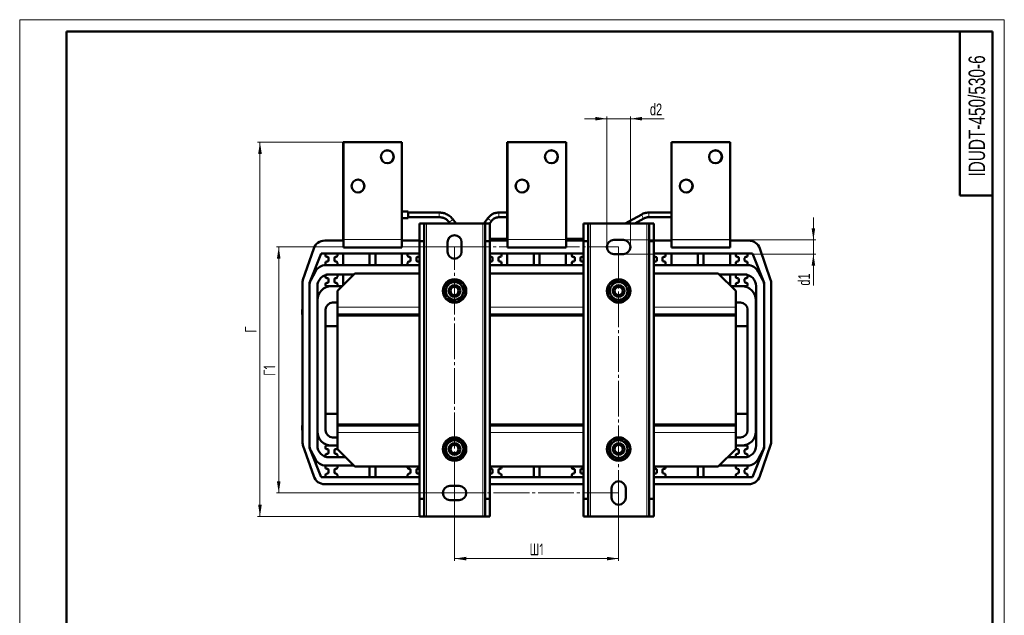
# Model space of a CAD drawing. Header units: millimetres. Extents: x 0 to 840, y 0 to 1188.
# Tile 4 of 4: x 0 to 840, y 680 to 1188. Entities that reach past the tile are written whole.
import ezdxf

# ---------------------------------------------------------------- set-up
doc = ezdxf.new("R2010")
doc.units = ezdxf.units.MM
doc.header["$LTSCALE"] = 2
doc.linetypes.add('SLD-Осевая', pattern=[19.05, 15.24, -1.27, 1.27, -1.27])
doc.linetypes.add('SLD-Сплошная', pattern=[0])
doc.styles.add('SLDTEXTSTYLE0', font='TXT', dxfattribs={"width": 0.7, "bigfont": 'bigfont'})
doc.styles.add('SLDTEXTSTYLE1', font='TXT', dxfattribs={"width": 0.7})
doc.dimstyles.new('SLDDIMSTYLE0', dxfattribs={"dimtxt": 10, "dimasz": 10, "dimexe": 0, "dimexo": 0.0625, "dimgap": 2.5, "dimtad": 2, "dimdec": 1, "dimrnd": 1e-09, "dimzin": 12, "dimdsep": 46, "dimtxsty": 'SLDTEXTSTYLE1', "dimsah": 1, "dimcen": 0.09, "dimadec": 0, "dimazin": 3, "dimtfac": 1, "dimtdec": 3, "dimtofl": 0, "dimtmove": 0, "dimatfit": 3, "dimfxl": 1, "dimfrac": 2, "dimtolj": 1, "dimtzin": 12, "dimarcsym": 0})
doc.dimstyles.new('SLDDIMSTYLE1', dxfattribs={"dimtxt": 10, "dimasz": 10, "dimexe": 0, "dimexo": 0.0625, "dimgap": 2.5, "dimtad": 2, "dimdec": 1, "dimrnd": 1e-09, "dimzin": 12, "dimdsep": 46, "dimtxsty": 'SLDTEXTSTYLE1', "dimsah": 1, "dimcen": 0.09, "dimadec": 0, "dimazin": 3, "dimtfac": 1, "dimtdec": 3, "dimtmove": 0, "dimatfit": 0, "dimfxl": 1, "dimfrac": 2, "dimtolj": 1, "dimtzin": 12, "dimarcsym": 0})

# ---------------------------------------------------------------- blocks, each defined once
blk = doc.blocks.new('_D_2')
at = {"color": 7, "linetype": 'SLD-Сплошная', "lineweight": 0}
for p, q in [((370.97, 993.97), (218.99, 993.97)), ((220.99, 783.97), (220.99, 993.97)), ((370.97, 783.97), (218.99, 783.97))]:
    blk.add_line(p, q, dxfattribs=at)
at = {"color": 7, "linetype": 'SLD-Сплошная', "lineweight": 18}
for points in [[(220.99, 993.97), (219.45, 983.97), (222.52, 983.97)], [(220.99, 783.97), (222.52, 793.97), (219.45, 793.97)]]:
    blk.add_solid(points, dxfattribs=at)
at = {"color": 7, "linetype": 'SLD-Сплошная', "lineweight": 18, "insert": (208.09, 883.99), "char_height": 10, "attachment_point": 1, "rotation": 90, "style": 'SLDTEXTSTYLE0'}
blk.add_mtext('Г1', dxfattribs=at)
blk = doc.blocks.new('_D_3')
at = {"color": 7, "linetype": 'SLD-Сплошная', "lineweight": 0}
for p, q in [((370.99, 783.95), (370.99, 725.97)), ((510.99, 783.95), (510.99, 725.97)), ((370.99, 727.97), (510.99, 727.97))]:
    blk.add_line(p, q, dxfattribs=at)
at = {"color": 7, "linetype": 'SLD-Сплошная', "lineweight": 18}
for points in [[(370.99, 727.97), (380.99, 726.43), (380.99, 729.5)], [(510.99, 727.97), (500.99, 729.5), (500.99, 726.43)]]:
    blk.add_solid(points, dxfattribs=at)
at = {"color": 7, "linetype": 'SLD-Сплошная', "lineweight": 18, "insert": (434.94, 740.86), "char_height": 10, "attachment_point": 1, "style": 'SLDTEXTSTYLE0'}
blk.add_mtext('Ш1', dxfattribs=at)
blk = doc.blocks.new('_D_4')
at = {"color": 7, "linetype": 'SLD-Сплошная', "lineweight": 0}
for p, q in [((276.12, 1083.47), (202.99, 1083.47)), ((204.99, 763.97), (204.99, 1083.47)), ((340.97, 763.97), (202.99, 763.97))]:
    blk.add_line(p, q, dxfattribs=at)
at = {"color": 7, "linetype": 'SLD-Сплошная', "lineweight": 18}
for points in [[(204.99, 1083.47), (203.45, 1073.47), (206.52, 1073.47)], [(204.99, 763.97), (206.52, 773.97), (203.45, 773.97)]]:
    blk.add_solid(points, dxfattribs=at)
at = {"color": 7, "linetype": 'SLD-Сплошная', "lineweight": 18, "insert": (192.09, 920.87), "char_height": 10, "attachment_point": 1, "rotation": 90, "style": 'SLDTEXTSTYLE0'}
blk.add_mtext('Г', dxfattribs=at)
blk = doc.blocks.new('_D_5')
at = {"color": 7, "linetype": 'SLD-Сплошная', "lineweight": 0}
for p, q in [((500.99, 1103.47), (481.75, 1103.47)), ((500.99, 993.99), (500.99, 1105.47)), ((520.99, 1103.47), (500.99, 1103.47)), ((520.99, 993.99), (520.99, 1105.47)), ((520.99, 1103.47), (549.76, 1103.47))]:
    blk.add_line(p, q, dxfattribs=at)
at = {"color": 7, "linetype": 'SLD-Сплошная', "lineweight": 18}
for points in [[(500.99, 1103.47), (490.99, 1105), (490.99, 1101.93)], [(520.99, 1103.47), (530.99, 1101.93), (530.99, 1105)]]:
    blk.add_solid(points, dxfattribs=at)
at = {"color": 7, "linetype": 'SLD-Сплошная', "lineweight": 18, "insert": (537.68, 1116.36), "char_height": 10, "attachment_point": 1, "style": 'SLDTEXTSTYLE1'}
blk.add_mtext('d2', dxfattribs=at)
blk = doc.blocks.new('_D_6')
at = {"color": 7, "linetype": 'SLD-Сплошная', "lineweight": 0}
for p, q in [((677.14, 999.97), (677.14, 1019.2)), ((515.01, 999.97), (679.14, 999.97)), ((677.14, 999.97), (677.14, 987.97)), ((515.01, 987.97), (679.14, 987.97)), ((677.14, 987.97), (677.14, 960.98))]:
    blk.add_line(p, q, dxfattribs=at)
at = {"color": 7, "linetype": 'SLD-Сплошная', "lineweight": 18}
for points in [[(677.14, 999.97), (678.67, 1009.97), (675.6, 1009.97)], [(677.14, 987.97), (675.6, 977.97), (678.67, 977.97)]]:
    blk.add_solid(points, dxfattribs=at)
at = {"color": 7, "linetype": 'SLD-Сплошная', "lineweight": 18, "insert": (664.24, 960.98), "char_height": 10, "attachment_point": 1, "rotation": 90, "style": 'SLDTEXTSTYLE1'}
blk.add_mtext('d1', dxfattribs=at)

msp = doc.modelspace()

# ---------------------------------------------------------------- linework, layer by layer
at = {"color": 7, "linetype": 'SLD-Сплошная', "lineweight": 18}
for p, q in [((0, 1188), (840, 1188)), ((0, 1188), (0, 0)), ((840, 1188), (840, 0))]:
    msp.add_line(p, q, dxfattribs=at)
at = {"color": 7, "linetype": 'SLD-Сплошная', "lineweight": 50}
for p, q in [((40, 1178), (40, 10)), ((830, 1178), (40, 1178)), ((802, 1178), (802, 1038)), ((830, 10), (830, 1178)), ((275.99, 999.47), (275.99, 1083.47)), ((275.99, 1083.47), (276.14, 1083.47)), ((326.14, 1083.47), (276.14, 1083.47)), ((276.14, 1083.47), (276.14, 1000.47)), ((326.14, 1000.47), (326.14, 1083.47)), ((415.99, 999.47), (415.99, 1083.47)), ((415.99, 1083.47), (416.14, 1083.47)), ((466.14, 1083.47), (416.14, 1083.47)), ((416.14, 1083.47), (416.14, 1000.47)), ((466.14, 1000.47), (466.14, 1083.47)), ((555.99, 999.47), (555.99, 1083.47)), ((555.99, 1083.47), (556.14, 1083.47)), ((606.14, 1083.47), (556.14, 1083.47)), ((556.14, 1083.47), (556.14, 1000.47)), ((606.14, 1000.47), (606.14, 1083.47)), ((802, 1038), (830, 1038)), ((331.29, 1024.17), (326.14, 1024.17)), ((326.14, 1018.57), (331.29, 1018.57)), ((331.29, 1018.57), (331.29, 1024.17)), ((357.85, 1023.37), (331.29, 1023.37)), ((331.29, 1019.37), (357.85, 1019.37)), ((372.3, 1013.97), (369.15, 1018)), ((399.65, 1018.85), (396.05, 1013.97)), ((400.99, 1013.92), (402.87, 1016.48)), ((415.99, 1023.37), (408.83, 1023.37)), ((408.83, 1019.37), (415.99, 1019.37)), ((530.65, 1021.8), (516.47, 1013.97)), ((524.74, 1013.97), (532.58, 1018.3)), ((555.99, 1023.37), (536.75, 1023.37)), ((536.75, 1019.37), (555.99, 1019.37)), ((340.99, 1013.97), (344.99, 1013.97)), ((340.99, 998.97), (340.99, 1013.97)), ((344.99, 1013.97), (344.99, 998.97)), ((346.99, 1013.97), (344.99, 1013.97)), ((346.99, 1013.97), (394.99, 1013.97)), ((366, 1015.54), (367.23, 1013.97)), ((396.99, 1013.97), (394.99, 1013.97)), ((396.99, 1013.97), (400.99, 1013.97)), ((396.99, 998.97), (396.99, 1013.97)), ((400.99, 1013.97), (400.99, 998.97)), ((480.99, 1013.97), (484.99, 1013.97)), ((480.99, 998.97), (480.99, 1013.97)), ((484.99, 1013.97), (484.99, 998.97)), ((486.99, 1013.97), (484.99, 1013.97)), ((486.99, 1013.97), (534.99, 1013.97)), ((536.99, 1013.97), (534.99, 1013.97)), ((536.99, 1013.97), (540.99, 1013.97)), ((536.99, 998.97), (536.99, 1013.97)), ((540.99, 1013.97), (540.99, 998.97)), ((276.14, 993.47), (276.14, 1000.47)), ((326.14, 1000.47), (326.14, 993.47)), ((403.49, 1000.97), (400.99, 1000.97)), ((415.99, 1000.97), (403.49, 1000.97)), ((416.14, 993.47), (416.14, 1000.47)), ((480.99, 1000.97), (466.14, 1000.97)), ((466.14, 1000.47), (466.14, 993.47)), ((506.99, 999.97), (514.99, 999.97)), ((556.14, 993.47), (556.14, 1000.47)), ((606.14, 1000.47), (606.14, 993.47)), ((250.82, 992.71), (241.68, 966.04)), ((260.28, 999.47), (276.14, 999.47)), ((276.14, 993.47), (326.14, 993.47)), ((326.14, 999.47), (340.99, 999.47)), ((344.99, 998.97), (340.99, 998.97)), ((340.99, 778.97), (340.99, 998.97)), ((344.99, 778.97), (344.99, 998.97)), ((364.99, 989.97), (364.99, 997.97)), ((376.99, 997.97), (376.99, 989.97)), ((400.99, 998.97), (396.99, 998.97)), ((396.99, 998.97), (396.99, 778.97)), ((400.99, 999.47), (416.14, 999.47)), ((400.99, 998.97), (400.99, 778.97)), ((416.14, 993.47), (466.14, 993.47)), ((466.14, 999.47), (480.99, 999.47)), ((484.99, 998.97), (480.99, 998.97)), ((480.99, 778.97), (480.99, 998.97)), ((484.99, 778.97), (484.99, 998.97)), ((540.99, 998.97), (536.99, 998.97)), ((536.99, 998.97), (536.99, 778.97)), ((540.99, 999.47), (556.14, 999.47)), ((540.99, 998.97), (540.99, 778.97)), ((556.14, 993.47), (606.14, 993.47)), ((606.14, 999.47), (621.99, 999.47)), ((640.59, 966.04), (631.45, 992.71)), ((247.14, 963.47), (257.14, 988.47)), ((257.14, 988.47), (340.99, 988.47)), ((260.99, 987.47), (260.99, 986.47)), ((269.99, 988.47), (261.99, 988.47)), ((261.99, 985.47), (262.49, 985.47)), ((263.49, 984.47), (263.49, 982.47)), ((268.49, 982.47), (268.49, 984.47)), ((269.49, 985.47), (269.99, 985.47)), ((270.99, 986.47), (270.99, 987.47)), ((275.99, 978.47), (275.99, 988.47)), ((298.49, 988.47), (298.49, 978.47)), ((303.49, 988.47), (298.49, 988.47)), ((303.49, 978.47), (303.49, 988.47)), ((325.99, 988.47), (325.99, 978.47)), ((330.99, 987.47), (330.99, 986.47)), ((339.99, 988.47), (331.99, 988.47)), ((331.99, 985.47), (332.49, 985.47)), ((333.49, 984.47), (333.49, 982.47)), ((338.49, 982.47), (338.49, 984.47)), ((339.49, 985.47), (339.99, 985.47)), ((400.99, 988.47), (480.99, 988.47)), ((409.99, 988.47), (401.99, 988.47)), ((401.99, 985.47), (402.49, 985.47)), ((403.49, 984.47), (403.49, 982.47)), ((408.49, 982.47), (408.49, 984.47)), ((409.49, 985.47), (409.99, 985.47)), ((410.99, 986.47), (410.99, 987.47)), ((415.99, 978.47), (415.99, 988.47)), ((443.49, 988.47), (438.49, 988.47)), ((438.49, 988.47), (438.49, 978.47)), ((443.49, 978.47), (443.49, 988.47)), ((465.99, 988.47), (465.99, 978.47)), ((470.99, 987.47), (470.99, 986.47)), ((479.99, 988.47), (471.99, 988.47)), ((471.99, 985.47), (472.49, 985.47)), ((473.49, 984.47), (473.49, 982.47)), ((478.49, 982.47), (478.49, 984.47)), ((479.49, 985.47), (479.99, 985.47)), ((514.99, 987.97), (506.99, 987.97)), ((540.99, 988.47), (625.14, 988.47)), ((549.99, 988.47), (541.99, 988.47)), ((541.99, 985.47), (542.49, 985.47)), ((543.49, 984.47), (543.49, 982.47)), ((548.49, 982.47), (548.49, 984.47)), ((549.49, 985.47), (549.99, 985.47)), ((550.99, 986.47), (550.99, 987.47)), ((555.99, 978.47), (555.99, 988.47)), ((578.49, 988.47), (578.49, 978.47)), ((583.49, 988.47), (578.49, 988.47)), ((583.49, 978.47), (583.49, 988.47)), ((605.99, 988.47), (605.99, 978.47)), ((610.99, 987.47), (610.99, 986.47)), ((619.99, 988.47), (611.99, 988.47)), ((611.99, 985.47), (612.49, 985.47)), ((613.49, 984.47), (613.49, 982.47)), ((618.49, 982.47), (618.49, 984.47)), ((619.49, 985.47), (619.99, 985.47)), ((620.99, 986.47), (620.99, 987.47)), ((625.14, 988.47), (635.14, 963.47)), ((260.99, 980.47), (260.99, 979.47)), ((340.99, 978.47), (261.14, 978.47)), ((262.49, 981.47), (261.99, 981.47)), ((261.99, 978.47), (269.99, 978.47)), ((269.99, 981.47), (269.49, 981.47)), ((270.99, 979.47), (270.99, 980.47)), ((298.49, 978.47), (303.49, 978.47)), ((330.99, 980.47), (330.99, 979.47)), ((332.49, 981.47), (331.99, 981.47)), ((331.99, 978.47), (339.99, 978.47)), ((339.99, 981.47), (339.49, 981.47)), ((480.99, 978.47), (401.14, 978.47)), ((402.49, 981.47), (401.99, 981.47)), ((401.99, 978.47), (409.99, 978.47)), ((409.99, 981.47), (409.49, 981.47)), ((410.99, 979.47), (410.99, 980.47)), ((438.49, 978.47), (443.49, 978.47)), ((470.99, 980.47), (470.99, 979.47)), ((472.49, 981.47), (471.99, 981.47)), ((471.99, 978.47), (479.99, 978.47)), ((479.99, 981.47), (479.49, 981.47)), ((621.14, 978.47), (541.14, 978.47)), ((542.49, 981.47), (541.99, 981.47)), ((541.99, 978.47), (549.99, 978.47)), ((549.99, 981.47), (549.49, 981.47)), ((550.99, 979.47), (550.99, 980.47)), ((578.49, 978.47), (583.49, 978.47)), ((610.99, 980.47), (610.99, 979.47)), ((612.49, 981.47), (611.99, 981.47)), ((611.99, 978.47), (619.99, 978.47)), ((619.99, 981.47), (619.49, 981.47)), ((620.99, 979.47), (620.99, 980.47)), ((252.31, 973.17), (248.31, 965.67)), ((260.99, 969.47), (260.99, 968.47)), ((269.99, 970.47), (261.99, 970.47)), ((261.99, 967.47), (262.49, 967.47)), ((263.49, 966.47), (263.49, 964.47)), ((284.99, 970.47), (263.99, 970.47)), ((268.49, 964.47), (268.49, 966.47)), ((269.49, 967.47), (269.99, 967.47)), ((285.99, 971.47), (270.99, 956.47)), ((270.99, 968.47), (270.99, 969.47)), ((275.99, 961.47), (275.99, 970.47)), ((340.99, 971.47), (285.99, 971.47)), ((480.99, 971.47), (400.99, 971.47)), ((595.99, 971.47), (540.99, 971.47)), ((610.99, 956.47), (595.99, 971.47)), ((618.29, 970.47), (596.99, 970.47)), ((605.99, 970.47), (605.99, 961.47)), ((610.99, 969.47), (610.99, 968.47)), ((619.99, 970.47), (611.99, 970.47)), ((611.99, 967.47), (612.49, 967.47)), ((613.49, 966.47), (613.49, 964.47)), ((618.49, 964.47), (618.49, 966.47)), ((619.49, 967.47), (619.99, 967.47)), ((620.99, 968.47), (620.99, 969.47)), ((633.96, 965.67), (629.96, 973.17)), ((241.14, 828.13), (241.14, 962.8)), ((247.14, 822.47), (247.14, 963.47)), ((247.14, 960.97), (247.14, 824.97)), ((253.99, 960.47), (253.99, 824.47)), ((260.99, 962.47), (260.99, 961.47)), ((262.49, 963.47), (261.99, 963.47)), ((261.99, 960.47), (269.99, 960.47)), ((274.99, 960.47), (265.99, 960.47)), ((269.99, 963.47), (269.49, 963.47)), ((270.99, 961.47), (270.99, 962.47)), ((379.72, 958.85), (379.2, 958.74)), ((379.28, 958.35), (379.81, 958.46)), ((379.43, 957.57), (379.95, 957.67)), ((615.99, 960.47), (606.99, 960.47)), ((610.99, 962.47), (610.99, 961.47)), ((612.49, 963.47), (611.99, 963.47)), ((611.99, 960.47), (619.99, 960.47)), ((619.99, 963.47), (619.49, 963.47)), ((620.99, 961.47), (620.99, 962.47)), ((628.29, 824.47), (628.29, 960.47)), ((635.14, 963.47), (635.14, 822.47)), ((635.14, 824.97), (635.14, 960.97)), ((641.14, 962.8), (641.14, 828.13)), ((270.99, 956.47), (270.99, 942.47)), ((519.46, 955.56), (519.99, 955.54)), ((519.49, 956.36), (520.03, 956.34)), ((520.03, 956.74), (519.5, 956.75)), ((610.99, 942.47), (610.99, 956.47)), ((253.99, 948.47), (253.99, 836.47)), ((270.99, 946.47), (266.99, 946.47)), ((270.99, 936.47), (270.99, 942.47)), ((614.99, 946.47), (610.99, 946.47)), ((610.99, 942.47), (610.99, 936.47)), ((627.99, 836.47), (627.99, 948.47)), ((240.99, 936.47), (240.99, 940.47)), ((240.99, 940.47), (241.14, 940.47)), ((241.14, 936.47), (240.99, 936.47)), ((260.99, 940.47), (260.99, 837.47)), ((260.99, 940.47), (260.99, 926.47)), ((270.99, 936.47), (270.99, 935.47)), ((270.99, 936.47), (330.99, 936.47)), ((270.99, 935.47), (330.99, 935.47)), ((270.99, 935.47), (340.99, 935.47)), ((270.99, 935.47), (270.99, 842.47)), ((340.99, 936.47), (330.99, 936.47)), ((330.99, 936.47), (330.99, 935.47)), ((410.99, 936.47), (400.99, 936.47)), ((400.99, 935.47), (480.99, 935.47)), ((410.99, 936.47), (410.99, 935.47)), ((410.99, 936.47), (470.99, 936.47)), ((410.99, 935.47), (470.99, 935.47)), ((480.99, 936.47), (470.99, 936.47)), ((470.99, 936.47), (470.99, 935.47)), ((550.99, 936.47), (540.99, 936.47)), ((540.99, 935.47), (610.99, 935.47)), ((550.99, 936.47), (550.99, 935.47)), ((550.99, 936.47), (610.99, 936.47)), ((550.99, 935.47), (610.99, 935.47)), ((610.99, 936.47), (610.99, 935.47)), ((610.99, 935.47), (610.99, 842.47)), ((620.99, 837.47), (620.99, 940.47)), ((620.99, 926.47), (620.99, 940.47)), ((627.99, 940.47), (628.29, 940.47)), ((627.99, 936.47), (628.29, 936.47)), ((260.99, 926.47), (270.99, 926.47)), ((610.99, 926.47), (620.99, 926.47)), ((270.99, 851.47), (260.99, 851.47)), ((260.99, 851.47), (260.99, 837.47)), ((620.99, 851.47), (610.99, 851.47)), ((620.99, 837.47), (620.99, 851.47)), ((240.99, 837.47), (240.99, 841.47)), ((240.99, 841.47), (241.14, 841.47)), ((270.99, 842.47), (270.99, 841.47)), ((270.99, 842.47), (330.99, 842.47)), ((270.99, 842.47), (340.99, 842.47)), ((270.99, 835.47), (270.99, 841.47)), ((270.99, 841.47), (330.99, 841.47)), ((330.99, 842.47), (330.99, 841.47)), ((330.99, 841.47), (340.99, 841.47)), ((400.99, 842.47), (480.99, 842.47)), ((400.99, 841.47), (410.99, 841.47)), ((410.99, 842.47), (470.99, 842.47)), ((410.99, 842.47), (410.99, 841.47)), ((410.99, 841.47), (470.99, 841.47)), ((470.99, 842.47), (470.99, 841.47)), ((470.99, 841.47), (480.99, 841.47)), ((540.99, 842.47), (610.99, 842.47)), ((540.99, 841.47), (550.99, 841.47)), ((550.99, 842.47), (610.99, 842.47)), ((550.99, 842.47), (550.99, 841.47)), ((550.99, 841.47), (610.99, 841.47)), ((610.99, 842.47), (610.99, 841.47)), ((610.99, 841.47), (610.99, 835.47)), ((627.99, 841.47), (628.29, 841.47)), ((241.14, 837.47), (240.99, 837.47)), ((270.99, 835.47), (270.99, 821.47)), ((610.99, 821.47), (610.99, 835.47)), ((627.99, 837.47), (628.29, 837.47)), ((241.68, 824.89), (250.82, 798.22)), ((260.99, 823.47), (260.99, 822.47)), ((269.99, 824.47), (261.99, 824.47)), ((265.99, 824.47), (270.99, 824.47)), ((266.99, 831.47), (270.99, 831.47)), ((379, 825.67), (378.51, 825.46)), ((378.67, 825.09), (379.17, 825.32)), ((379, 824.36), (379.48, 824.58)), ((518.06, 827.11), (517.62, 826.81)), ((517.85, 826.48), (518.3, 826.79)), ((518.31, 825.82), (518.74, 826.12)), ((610.99, 831.47), (614.99, 831.47)), ((610.99, 824.47), (615.99, 824.47)), ((619.99, 824.47), (611.99, 824.47)), ((620.99, 822.47), (620.99, 823.47)), ((631.45, 798.22), (640.59, 824.89)), ((257.14, 797.47), (247.14, 822.47)), ((248.31, 820.26), (252.31, 812.76)), ((260.99, 816.47), (260.99, 815.47)), ((261.99, 821.47), (262.49, 821.47)), ((262.49, 817.47), (261.99, 817.47)), ((263.49, 820.47), (263.49, 818.47)), ((268.49, 818.47), (268.49, 820.47)), ((269.49, 821.47), (269.99, 821.47)), ((269.99, 817.47), (269.49, 817.47)), ((270.99, 821.47), (285.99, 806.47)), ((270.99, 815.47), (270.99, 816.47)), ((595.99, 806.47), (610.99, 821.47)), ((610.99, 816.47), (610.99, 815.47)), ((611.99, 821.47), (612.49, 821.47)), ((612.49, 817.47), (611.99, 817.47)), ((613.49, 820.47), (613.49, 818.47)), ((618.49, 818.47), (618.49, 820.47)), ((619.49, 821.47), (619.99, 821.47)), ((619.99, 817.47), (619.49, 817.47)), ((620.99, 815.47), (620.99, 816.47)), ((635.14, 822.47), (625.14, 797.47)), ((629.96, 812.76), (633.96, 820.26)), ((260.99, 806.47), (260.99, 805.47)), ((261.14, 807.47), (284.99, 807.47)), ((261.99, 814.47), (269.99, 814.47)), ((269.99, 807.47), (261.99, 807.47)), ((263.99, 814.47), (277.99, 814.47)), ((270.99, 805.47), (270.99, 806.47)), ((285.99, 806.47), (340.99, 806.47)), ((298.49, 806.47), (298.49, 797.47)), ((303.49, 797.47), (303.49, 806.47)), ((330.99, 806.47), (330.99, 805.47)), ((400.99, 806.47), (480.99, 806.47)), ((410.99, 805.47), (410.99, 806.47)), ((438.49, 806.47), (438.49, 797.47)), ((443.49, 797.47), (443.49, 806.47)), ((470.99, 806.47), (470.99, 805.47)), ((540.99, 806.47), (595.99, 806.47)), ((550.99, 805.47), (550.99, 806.47)), ((578.49, 806.47), (578.49, 797.47)), ((583.49, 797.47), (583.49, 806.47)), ((596.99, 807.47), (621.14, 807.47)), ((603.99, 814.47), (618.29, 814.47)), ((610.99, 806.47), (610.99, 805.47)), ((611.99, 814.47), (619.99, 814.47)), ((619.99, 807.47), (611.99, 807.47)), ((620.99, 805.47), (620.99, 806.47)), ((260.99, 799.47), (260.99, 798.47)), ((261.99, 804.47), (262.49, 804.47)), ((262.49, 800.47), (261.99, 800.47)), ((263.49, 803.47), (263.49, 801.47)), ((268.49, 801.47), (268.49, 803.47)), ((269.49, 804.47), (269.99, 804.47)), ((269.99, 800.47), (269.49, 800.47)), ((270.99, 798.47), (270.99, 799.47)), ((330.99, 799.47), (330.99, 798.47)), ((331.99, 804.47), (332.49, 804.47)), ((332.49, 800.47), (331.99, 800.47)), ((333.49, 803.47), (333.49, 801.47)), ((338.49, 801.47), (338.49, 803.47)), ((339.49, 804.47), (339.99, 804.47)), ((339.99, 800.47), (339.49, 800.47)), ((401.99, 804.47), (402.49, 804.47)), ((402.49, 800.47), (401.99, 800.47)), ((403.49, 803.47), (403.49, 801.47)), ((408.49, 801.47), (408.49, 803.47)), ((409.49, 804.47), (409.99, 804.47)), ((409.99, 800.47), (409.49, 800.47)), ((410.99, 798.47), (410.99, 799.47)), ((470.99, 799.47), (470.99, 798.47)), ((471.99, 804.47), (472.49, 804.47)), ((472.49, 800.47), (471.99, 800.47)), ((473.49, 803.47), (473.49, 801.47)), ((478.49, 801.47), (478.49, 803.47)), ((479.49, 804.47), (479.99, 804.47)), ((479.99, 800.47), (479.49, 800.47)), ((541.99, 804.47), (542.49, 804.47)), ((542.49, 800.47), (541.99, 800.47)), ((543.49, 803.47), (543.49, 801.47)), ((548.49, 801.47), (548.49, 803.47)), ((549.49, 804.47), (549.99, 804.47)), ((549.99, 800.47), (549.49, 800.47)), ((550.99, 798.47), (550.99, 799.47)), ((610.99, 799.47), (610.99, 798.47)), ((611.99, 804.47), (612.49, 804.47)), ((612.49, 800.47), (611.99, 800.47)), ((613.49, 803.47), (613.49, 801.47)), ((618.49, 801.47), (618.49, 803.47)), ((619.49, 804.47), (619.99, 804.47)), ((619.99, 800.47), (619.49, 800.47)), ((620.99, 798.47), (620.99, 799.47)), ((340.99, 797.47), (257.14, 797.47)), ((340.99, 791.47), (260.28, 791.47)), ((261.99, 797.47), (269.99, 797.47)), ((298.49, 797.47), (303.49, 797.47)), ((331.99, 797.47), (339.99, 797.47)), ((366.99, 789.97), (374.99, 789.97)), ((480.99, 797.47), (400.99, 797.47)), ((480.99, 791.47), (400.99, 791.47)), ((401.99, 797.47), (409.99, 797.47)), ((438.49, 797.47), (443.49, 797.47)), ((471.99, 797.47), (479.99, 797.47)), ((625.14, 797.47), (540.99, 797.47)), ((621.99, 791.47), (540.99, 791.47)), ((541.99, 797.47), (549.99, 797.47)), ((578.49, 797.47), (583.49, 797.47)), ((611.99, 797.47), (619.99, 797.47)), ((504.99, 779.97), (504.99, 787.97)), ((516.99, 787.97), (516.99, 779.97)), ((340.99, 778.97), (344.99, 778.97)), ((340.99, 763.97), (340.99, 778.97)), ((344.99, 778.97), (344.99, 763.97)), ((374.99, 777.97), (366.99, 777.97)), ((396.99, 763.97), (396.99, 778.97)), ((396.99, 778.97), (400.99, 778.97)), ((400.99, 778.97), (400.99, 763.97)), ((480.99, 778.97), (484.99, 778.97)), ((480.99, 763.97), (480.99, 778.97)), ((484.99, 778.97), (484.99, 763.97)), ((536.99, 763.97), (536.99, 778.97)), ((536.99, 778.97), (540.99, 778.97)), ((540.99, 778.97), (540.99, 763.97)), ((344.99, 763.97), (340.99, 763.97)), ((344.99, 763.97), (346.99, 763.97)), ((394.99, 763.97), (346.99, 763.97)), ((394.99, 763.97), (396.99, 763.97)), ((400.99, 763.97), (396.99, 763.97)), ((484.99, 763.97), (480.99, 763.97)), ((484.99, 763.97), (486.99, 763.97)), ((534.99, 763.97), (486.99, 763.97)), ((534.99, 763.97), (536.99, 763.97)), ((540.99, 763.97), (536.99, 763.97))]:
    msp.add_line(p, q, dxfattribs=at)
at = {"color": 7, "linetype": 'SLD-Сплошная', "lineweight": 25}
msp.add_line((40, 1178), (40, 10), dxfattribs=at)
at = {"color": 8, "linetype": 'SLD-Сплошная', "lineweight": 18}
for p, q in [((357.85, 1023.37), (357.85, 1019.37)), ((408.83, 1019.37), (408.83, 1023.37)), ((536.75, 1019.37), (536.75, 1023.37)), ((346.99, 763.97), (346.99, 1013.97)), ((394.99, 1013.97), (394.99, 763.97)), ((486.99, 763.97), (486.99, 1013.97)), ((534.99, 1013.97), (534.99, 763.97)), ((276.14, 1000.47), (326.14, 1000.47)), ((403.49, 1000.97), (403.49, 999.47)), ((416.14, 1000.47), (466.14, 1000.47)), ((556.14, 1000.47), (606.14, 1000.47)), ((340.99, 942.47), (270.99, 942.47)), ((480.99, 942.47), (400.99, 942.47)), ((610.99, 942.47), (540.99, 942.47)), ((270.99, 835.47), (340.99, 835.47)), ((400.99, 835.47), (480.99, 835.47)), ((540.99, 835.47), (610.99, 835.47))]:
    msp.add_line(p, q, dxfattribs=at)
at = {"color": 7, "linetype": 'SLD-Осевая', "lineweight": 18}
for p, q in [((370.99, 993.97), (510.99, 993.97)), ((370.99, 783.97), (370.99, 993.97)), ((510.99, 993.97), (510.99, 783.97)), ((510.99, 783.97), (370.99, 783.97))]:
    msp.add_line(p, q, dxfattribs=at)
at = {"color": 8, "linetype": 'SLD-Сплошная', "lineweight": 18, "flags": 128}
for points in [[(369.15, 1018), (369.18, 1017.72), (368.96, 1017.29), (368.53, 1016.79), (367.96, 1016.28), (367.33, 1015.85), (366.73, 1015.55), (366.27, 1015.44), (366, 1015.54), (366, 1015.54)], [(402.87, 1016.48), (402.6, 1016.37), (402.13, 1016.47), (401.53, 1016.74), (400.89, 1017.16), (400.3, 1017.65), (399.86, 1018.15), (399.63, 1018.57), (399.65, 1018.85), (399.65, 1018.85)], [(532.58, 1018.3), (532.38, 1018.37), (532.06, 1018.68), (531.67, 1019.21), (531.27, 1019.87), (530.93, 1020.55), (530.69, 1021.16), (530.59, 1021.6), (530.65, 1021.8), (530.65, 1021.8)]]:
    msp.add_lwpolyline(points, dxfattribs=at)
at = {"color": 7, "linetype": 'SLD-Сплошная', "lineweight": 50, "flags": 128}
for points in [[(378.76, 961.09), (379.07, 960.52), (379.72, 958.85)], [(379.95, 957.67), (380.02, 955.88), (380, 955.63)], [(519.63, 959.14), (519.8, 958.51), (520.03, 956.74)], [(519.99, 955.54), (519.63, 953.78), (519.55, 953.54)], [(377.58, 827.66), (378.01, 827.17), (379, 825.67)], [(379.48, 824.58), (379.93, 822.84), (379.97, 822.59)], [(516.3, 828.79), (516.81, 828.39), (518.06, 827.11)], [(518.74, 826.12), (519.51, 824.5), (519.59, 824.26)]]:
    msp.add_lwpolyline(points, dxfattribs=at)
at = {"color": 7, "linetype": 'SLD-Сплошная', "lineweight": 50}
for centre, radius in [((313.64, 1070.97), 5.53), ((313.64, 1070.97), 5.5), ((453.64, 1070.97), 5.53), ((453.64, 1070.97), 5.5), ((593.64, 1070.97), 5.53), ((593.64, 1070.97), 5.5), ((288.64, 1045.97), 5.53), ((288.64, 1045.97), 5.5), ((428.64, 1045.97), 5.53), ((428.64, 1045.97), 5.5), ((568.64, 1045.97), 5.53), ((568.64, 1045.97), 5.5), ((370.99, 956.47), 10), ((510.99, 956.47), 10), ((370.99, 956.47), 7.5), ((370.99, 956.47), 5.03), ((370.99, 956.47), 5), ((370.99, 956.47), 3.5), ((510.99, 956.47), 7.5), ((510.99, 956.47), 5.03), ((510.99, 956.47), 5), ((510.99, 956.47), 3.5), ((370.99, 821.47), 10), ((370.99, 821.47), 7.5), ((370.99, 821.47), 5.03), ((370.99, 821.47), 5), ((370.99, 821.47), 3.5), ((510.99, 821.47), 10), ((510.99, 821.47), 7.5), ((510.99, 821.47), 5.02), ((510.99, 821.47), 5), ((510.99, 821.47), 3.5)]:
    msp.add_circle(centre, radius, dxfattribs=at)
for centre, radius, start, end in [((313.49, 1070.97), 5.5, 270, 89.22778), ((313.49, 1070.97), 5.53, 280.35043, 79.65014), ((453.49, 1070.97), 5.5, 270, 89.21867), ((453.49, 1070.97), 5.53, 280.35914, 79.641), ((593.49, 1070.97), 5.5, 270, 89.22778), ((593.49, 1070.97), 5.53, 280.36784, 79.63186), ((288.49, 1045.97), 5.5, 270, 89.21053), ((288.49, 1045.97), 5.52, 280.33653, 79.6648), ((428.49, 1045.97), 5.5, 270, 89.21053), ((428.49, 1045.97), 5.53, 280.3364, 79.66494), ((568.49, 1045.97), 5.5, 270, 89.21867), ((568.49, 1045.97), 5.53, 280.34421, 79.65671), ((370.99, 997.97), 6, 360, 180), ((506.99, 993.97), 6, 90, 270), ((514.99, 993.97), 6, 270, 90), ((260.28, 989.47), 10, 90, 161.07536), ((621.99, 989.47), 10, 18.92464, 90), ((261.99, 987.47), 1, 90, 180), ((261.99, 986.47), 1, 180, 270), ((262.49, 984.47), 1, 360, 90), ((269.49, 984.47), 1, 90, 180), ((269.99, 987.47), 1, 0, 90), ((269.99, 986.47), 1, 270, 0), ((331.99, 987.47), 1, 90, 180), ((331.99, 986.47), 1, 180, 270), ((332.49, 984.47), 1, 360, 90), ((339.49, 984.47), 1, 90, 180), ((339.99, 987.47), 1, 0, 90), ((339.99, 986.47), 1, 270, 0), ((370.99, 989.97), 6, 180, 360), ((401.99, 987.47), 1, 90, 180), ((401.99, 986.47), 1, 180, 270), ((402.49, 984.47), 1, 360, 90), ((409.49, 984.47), 1, 90, 180), ((409.99, 987.47), 1, 0, 90), ((409.99, 986.47), 1, 270, 0), ((471.99, 987.47), 1, 90, 180), ((471.99, 986.47), 1, 180, 270), ((472.49, 984.47), 1, 360, 90), ((479.49, 984.47), 1, 90, 180), ((479.99, 987.47), 1, 0, 90), ((479.99, 986.47), 1, 270, 0), ((541.99, 987.47), 1, 90, 180), ((541.99, 986.47), 1, 180, 270), ((542.49, 984.47), 1, 360, 90), ((549.49, 984.47), 1, 90, 180), ((549.99, 987.47), 1, 0, 90), ((549.99, 986.47), 1, 270, 0), ((611.99, 987.47), 1, 90, 180), ((611.99, 986.47), 1, 180, 270), ((612.49, 984.47), 1, 360, 90), ((619.49, 984.47), 1, 90, 180), ((619.99, 987.47), 1, 0, 90), ((619.99, 986.47), 1, 270, 0), ((261.14, 968.47), 10, 90, 151.92751), ((261.99, 980.47), 1, 90, 180), ((261.99, 979.47), 1, 180, 270), ((262.49, 982.47), 1, 270, 360), ((269.49, 982.47), 1, 180, 270), ((269.99, 980.47), 1, 360, 90), ((269.99, 979.47), 1, 270, 0), ((331.99, 980.47), 1, 90, 180), ((331.99, 979.47), 1, 180, 270), ((332.49, 982.47), 1, 270, 360), ((339.49, 982.47), 1, 180, 270), ((339.99, 980.47), 1, 360, 90), ((339.99, 979.47), 1, 270, 0), ((401.99, 980.47), 1, 90, 180), ((401.99, 979.47), 1, 180, 270), ((402.49, 982.47), 1, 270, 360), ((409.49, 982.47), 1, 180, 270), ((409.99, 980.47), 1, 360, 90), ((409.99, 979.47), 1, 270, 0), ((471.99, 980.47), 1, 90, 180), ((471.99, 979.47), 1, 180, 270), ((472.49, 982.47), 1, 270, 360), ((479.49, 982.47), 1, 180, 270), ((479.99, 980.47), 1, 360, 90), ((479.99, 979.47), 1, 270, 0), ((541.99, 980.47), 1, 90, 180), ((541.99, 979.47), 1, 180, 270), ((542.49, 982.47), 1, 270, 360), ((549.49, 982.47), 1, 180, 270), ((549.99, 980.47), 1, 360, 90), ((549.99, 979.47), 1, 270, 0), ((611.99, 980.47), 1, 90, 180), ((611.99, 979.47), 1, 180, 270), ((612.49, 982.47), 1, 270, 360), ((619.49, 982.47), 1, 180, 270), ((619.99, 980.47), 1, 360, 90), ((619.99, 979.47), 1, 270, 0), ((621.14, 968.47), 10, 28.07249, 90), ((251.14, 962.8), 10, 161.07536, 180), ((263.99, 960.47), 10, 90, 180), ((261.99, 969.47), 1, 90, 180), ((261.99, 968.47), 1, 180, 270), ((262.49, 966.47), 1, 360, 90), ((269.49, 966.47), 1, 90, 180), ((269.99, 969.47), 1, 0, 90), ((269.99, 968.47), 1, 270, 0), ((611.99, 969.47), 1, 90, 180), ((611.99, 968.47), 1, 180, 270), ((612.49, 966.47), 1, 360, 90), ((618.29, 960.47), 10, 360, 90), ((619.49, 966.47), 1, 90, 180), ((619.99, 969.47), 1, 0, 90), ((619.99, 968.47), 1, 270, 0), ((631.14, 962.8), 10, 0, 18.92464), ((257.14, 960.97), 10, 151.92751, 180), ((265.99, 948.47), 12, 90, 180), ((261.99, 962.47), 1, 90, 180), ((261.99, 961.47), 1, 180, 270), ((262.49, 964.47), 1, 270, 360), ((269.49, 964.47), 1, 180, 270), ((269.99, 962.47), 1, 360, 90), ((269.99, 961.47), 1, 270, 0), ((370.99, 956.47), 9.05, 51.48266, 88.39295), ((370.99, 956.47), 9.05, 7.66786, 12.74022), ((510.99, 956.47), 9.05, 37.92454, 74.83483), ((611.99, 962.47), 1, 90, 180), ((611.99, 961.47), 1, 180, 270), ((612.49, 964.47), 1, 270, 360), ((615.99, 948.47), 12, 0, 90), ((619.49, 964.47), 1, 180, 270), ((619.99, 962.47), 1, 0, 90), ((619.99, 961.47), 1, 270, 0), ((625.14, 960.97), 10, 0, 28.07249), ((370.99, 956.47), 9.05, 231.67339, 268.30093), ((510.99, 956.47), 9.05, 218.11527, 254.74281), ((510.99, 956.47), 9.05, 354.10974, 359.1821), ((266.99, 940.47), 6, 90, 180), ((614.99, 940.47), 6, 360, 90), ((265.99, 836.47), 12, 180, 270), ((266.99, 837.47), 6, 180, 270), ((614.99, 837.47), 6, 270, 0), ((615.99, 836.47), 12, 270, 0), ((251.14, 828.13), 10, 180, 198.92464), ((257.14, 824.97), 10, 180, 208.07249), ((263.99, 824.47), 10, 180, 270), ((261.99, 823.47), 1, 90, 180), ((269.99, 823.47), 1, 0, 90), ((370.99, 821.47), 9.05, 63.93181, 100.8421), ((370.99, 821.47), 9.05, 20.11701, 25.18937), ((510.99, 821.47), 9.05, 74.79444, 111.70473), ((510.99, 821.47), 9.05, 30.97964, 36.052), ((611.99, 823.47), 1, 90, 180), ((618.29, 824.47), 10, 270, 0), ((619.99, 823.47), 1, 0, 90), ((625.14, 824.97), 10, 331.92751, 0), ((631.14, 828.13), 10, 341.07536, 0), ((261.99, 822.47), 1, 180, 270), ((261.99, 816.47), 1, 90, 180), ((261.99, 815.47), 1, 180, 270), ((262.49, 820.47), 1, 0, 90), ((262.49, 818.47), 1, 270, 0), ((269.49, 820.47), 1, 90, 180), ((269.49, 818.47), 1, 180, 270), ((269.99, 822.47), 1, 270, 0), ((269.99, 816.47), 1, 0, 90), ((269.99, 815.47), 1, 270, 0), ((611.99, 822.47), 1, 180, 270), ((611.99, 816.47), 1, 90, 180), ((611.99, 815.47), 1, 180, 270), ((612.49, 820.47), 1, 0, 90), ((612.49, 818.47), 1, 270, 0), ((619.49, 820.47), 1, 90, 180), ((619.49, 818.47), 1, 180, 270), ((619.99, 822.47), 1, 270, 0), ((619.99, 816.47), 1, 0, 90), ((619.99, 815.47), 1, 270, 0), ((261.14, 817.47), 10, 208.07249, 270), ((261.99, 806.47), 1, 90, 180), ((269.99, 806.47), 1, 0, 90), ((370.99, 821.47), 9.05, 244.12254, 280.75008), ((510.99, 821.47), 9.05, 254.98517, 291.6127), ((611.99, 806.47), 1, 90, 180), ((619.99, 806.47), 1, 0, 90), ((621.14, 817.47), 10, 270, 331.92751), ((260.28, 801.47), 10, 198.92464, 270), ((261.99, 805.47), 1, 180, 270), ((261.99, 799.47), 1, 90, 180), ((261.99, 798.47), 1, 180, 270), ((262.49, 803.47), 1, 360, 90), ((262.49, 801.47), 1, 270, 360), ((269.49, 803.47), 1, 90, 180), ((269.49, 801.47), 1, 180, 270), ((269.99, 805.47), 1, 270, 0), ((269.99, 799.47), 1, 360, 90), ((269.99, 798.47), 1, 270, 0), ((331.99, 805.47), 1, 180, 270), ((331.99, 799.47), 1, 90, 180), ((331.99, 798.47), 1, 180, 270), ((332.49, 803.47), 1, 360, 90), ((332.49, 801.47), 1, 270, 360), ((339.49, 803.47), 1, 90, 180), ((339.49, 801.47), 1, 180, 270), ((339.99, 805.47), 1, 270, 0), ((339.99, 799.47), 1, 0, 90), ((339.99, 798.47), 1, 270, 0), ((401.99, 805.47), 1, 180, 270), ((401.99, 799.47), 1, 90, 180), ((401.99, 798.47), 1, 180, 270), ((402.49, 803.47), 1, 360, 90), ((402.49, 801.47), 1, 270, 360), ((409.49, 803.47), 1, 90, 180), ((409.49, 801.47), 1, 180, 270), ((409.99, 805.47), 1, 270, 0), ((409.99, 799.47), 1, 360, 90), ((409.99, 798.47), 1, 270, 0), ((471.99, 805.47), 1, 180, 270), ((471.99, 799.47), 1, 90, 180), ((471.99, 798.47), 1, 180, 270), ((472.49, 803.47), 1, 360, 90), ((472.49, 801.47), 1, 270, 360), ((479.49, 803.47), 1, 90, 180), ((479.49, 801.47), 1, 180, 270), ((479.99, 805.47), 1, 270, 0), ((479.99, 799.47), 1, 0, 90), ((479.99, 798.47), 1, 270, 0), ((541.99, 805.47), 1, 180, 270), ((541.99, 799.47), 1, 90, 180), ((541.99, 798.47), 1, 180, 270), ((542.49, 803.47), 1, 360, 90), ((542.49, 801.47), 1, 270, 360), ((549.49, 803.47), 1, 90, 180), ((549.49, 801.47), 1, 180, 270), ((549.99, 805.47), 1, 270, 0), ((549.99, 799.47), 1, 0, 90), ((549.99, 798.47), 1, 270, 0), ((611.99, 805.47), 1, 180, 270), ((611.99, 799.47), 1, 90, 180), ((611.99, 798.47), 1, 180, 270), ((612.49, 803.47), 1, 360, 90), ((612.49, 801.47), 1, 270, 360), ((619.49, 803.47), 1, 90, 180), ((619.49, 801.47), 1, 180, 270), ((619.99, 805.47), 1, 270, 0), ((619.99, 799.47), 1, 0, 90), ((619.99, 798.47), 1, 270, 0), ((621.99, 801.47), 10, 270, 341.07536), ((366.99, 783.97), 6, 90, 270), ((374.99, 783.97), 6, 270, 90), ((510.99, 787.97), 6, 0, 180), ((510.99, 779.97), 6, 180, 0)]:
    msp.add_arc(centre, radius, start, end, dxfattribs=at)
for points, knots in [([(369.14, 1017.99), (369.1, 1018.06), (368.7, 1018.64), (367.73, 1019.58), (366.28, 1020.78), (364.69, 1021.74), (363.1, 1022.45), (361.65, 1022.9), (360.32, 1023.18), (359.08, 1023.34), (358.24, 1023.36), (357.85, 1023.37)], [0, 0, 0, 0, 0.018778, 0.167739, 0.315356, 0.460149, 0.598049, 0.715984, 0.807029, 0.911734, 1, 1, 1, 1]), ([(357.85, 1019.37), (358.45, 1019.34), (359.28, 1019.3), (360.5, 1019.05), (361.52, 1018.76), (362.68, 1018.26), (363.82, 1017.6), (364.9, 1016.75), (365.63, 1016.05), (365.94, 1015.6), (365.99, 1015.53)], [0, 0, 0, 0, 0.185868, 0.262578, 0.389734, 0.522285, 0.665087, 0.815071, 0.97136, 1, 1, 1, 1]), ([(408.83, 1023.37), (408.19, 1023.34), (407.3, 1023.3), (406, 1023.04), (404.9, 1022.72), (403.65, 1022.2), (402.4, 1021.5), (401.21, 1020.59), (400.28, 1019.69), (399.83, 1019.06), (399.67, 1018.83)], [0, 0, 0, 0, 0.176529, 0.249463, 0.370357, 0.496381, 0.632008, 0.774143, 0.921674, 1, 1, 1, 1]), ([(402.9, 1016.46), (403.05, 1016.68), (403.45, 1017.23), (404.3, 1017.94), (405.31, 1018.56), (406.27, 1018.96), (407.2, 1019.21), (408.04, 1019.35), (408.6, 1019.36), (408.83, 1019.37)], [0, 0, 0, 0, 0.12142, 0.312743, 0.49213, 0.641024, 0.761511, 0.903949, 1, 1, 1, 1]), ([(536.75, 1023.37), (536.09, 1023.34), (535.16, 1023.3), (533.81, 1023.04), (532.67, 1022.72), (531.55, 1022.29), (530.9, 1021.92), (530.66, 1021.79)], [0, 0, 0, 0, 0.3080556, 0.4351768, 0.6459119, 0.865529, 1, 1, 1, 1]), ([(532.6, 1018.28), (532.77, 1018.38), (533.24, 1018.67), (534.06, 1018.96), (535.05, 1019.22), (535.93, 1019.35), (536.52, 1019.36), (536.75, 1019.37)], [0, 0, 0, 0, 0.139278, 0.391591, 0.597631, 0.843122, 1, 1, 1, 1]), ([(369.03, 966.08), (368.72, 965.8), (368.08, 965.24), (367.1, 964.38), (366.11, 963.5), (364.86, 962.4), (363.36, 961.07), (362.24, 960.08), (361.68, 959.58)], [0, 0, 0, 0, 0.132061, 0.264636, 0.399373, 0.535135, 0.765437, 1, 1, 1, 1]), ([(378.34, 962.96), (377.53, 963.24), (375.9, 963.78), (373.48, 964.59), (371.17, 965.37), (369.75, 965.84), (369.03, 966.08)], [0, 0, 0, 0, 0.264605, 0.534948, 0.765343, 1, 1, 1, 1]), ([(511.34, 966.27), (510.97, 966.08), (510.22, 965.68), (509.07, 965.07), (507.89, 964.44), (506.42, 963.67), (504.66, 962.73), (503.34, 962.03), (502.67, 961.68)], [0, 0, 0, 0, 0.132061, 0.264636, 0.399373, 0.535135, 0.765437, 1, 1, 1, 1]), ([(519.66, 961.06), (518.94, 961.51), (517.48, 962.43), (515.32, 963.78), (513.25, 965.08), (511.98, 965.87), (511.34, 966.27)], [0, 0, 0, 0, 0.264605, 0.534948, 0.765343, 1, 1, 1, 1]), ([(361.68, 959.58), (361.84, 958.79), (362.08, 957.6), (362.41, 955.97), (362.74, 954.34), (363.16, 952.31), (363.47, 950.75), (363.63, 949.97)], [0, 0, 0, 0, 0.250523, 0.377836, 0.505991, 0.750362, 1, 1, 1, 1]), ([(380.29, 953.35), (380.13, 954.14), (379.81, 955.73), (379.31, 958.18), (378.82, 960.62), (378.5, 962.18), (378.34, 962.96)], [0, 0, 0, 0, 0.250577, 0.505884, 0.750308, 1, 1, 1, 1]), ([(502.67, 961.68), (502.64, 960.87), (502.6, 959.66), (502.54, 957.99), (502.47, 956.33), (502.4, 954.26), (502.34, 952.67), (502.31, 951.87)], [0, 0, 0, 0, 0.250523, 0.377836, 0.505991, 0.750362, 1, 1, 1, 1]), ([(519.3, 951.25), (519.33, 952.06), (519.39, 953.68), (519.48, 956.18), (519.57, 958.67), (519.63, 960.26), (519.66, 961.06)], [0, 0, 0, 0, 0.250577, 0.505884, 0.750308, 1, 1, 1, 1]), ([(363.63, 949.97), (364.44, 949.69), (366.07, 949.15), (368.49, 948.34), (370.8, 947.56), (372.22, 947.09), (372.94, 946.85)], [0, 0, 0, 0, 0.264605, 0.534948, 0.765343, 1, 1, 1, 1]), ([(372.94, 946.85), (373.58, 947.41), (374.87, 948.55), (376.78, 950.24), (378.61, 951.86), (379.73, 952.85), (380.29, 953.35)], [0, 0, 0, 0, 0.2646049, 0.5349477, 0.7653431, 1, 1, 1, 1]), ([(502.31, 951.87), (503.03, 951.42), (504.49, 950.5), (506.65, 949.15), (508.72, 947.85), (509.99, 947.06), (510.63, 946.66)], [0, 0, 0, 0, 0.264605, 0.534948, 0.765343, 1, 1, 1, 1]), ([(510.63, 946.66), (511.38, 947.06), (512.9, 947.86), (515.16, 949.06), (517.31, 950.2), (518.63, 950.9), (519.3, 951.25)], [0, 0, 0, 0, 0.264605, 0.534948, 0.765343, 1, 1, 1, 1]), ([(367.01, 830.44), (366.76, 830.1), (366.26, 829.41), (365.49, 828.36), (364.71, 827.28), (363.73, 825.94), (362.55, 824.32), (361.67, 823.11), (361.23, 822.51)], [0, 0, 0, 0, 0.132061, 0.264636, 0.399373, 0.535135, 0.765437, 1, 1, 1, 1]), ([(376.77, 829.4), (375.92, 829.49), (374.21, 829.67), (371.67, 829.94), (369.24, 830.2), (367.76, 830.36), (367.01, 830.44)], [0, 0, 0, 0, 0.264605, 0.534948, 0.765343, 1, 1, 1, 1]), ([(380.75, 820.43), (380.42, 821.16), (379.76, 822.65), (378.75, 824.93), (377.74, 827.21), (377.09, 828.66), (376.77, 829.4)], [0, 0, 0, 0, 0.250577, 0.505884, 0.750308, 1, 1, 1, 1]), ([(505.39, 829.53), (505.21, 829.14), (504.84, 828.38), (504.29, 827.2), (503.72, 825.99), (503.01, 824.49), (502.16, 822.68), (501.53, 821.33), (501.2, 820.65)], [0, 0, 0, 0, 0.132061, 0.264636, 0.399373, 0.535135, 0.765437, 1, 1, 1, 1]), ([(515.17, 830.34), (514.32, 830.27), (512.6, 830.13), (510.06, 829.92), (507.63, 829.71), (506.14, 829.59), (505.39, 829.53)], [0, 0, 0, 0, 0.264605, 0.534948, 0.765343, 1, 1, 1, 1]), ([(520.77, 822.28), (520.31, 822.95), (519.38, 824.28), (517.95, 826.33), (516.53, 828.38), (515.63, 829.68), (515.17, 830.34)], [0, 0, 0, 0, 0.250577, 0.505884, 0.750308, 1, 1, 1, 1]), ([(361.23, 822.51), (361.55, 821.77), (362.05, 820.66), (362.72, 819.13), (363.4, 817.61), (364.23, 815.72), (364.88, 814.27), (365.2, 813.53)], [0, 0, 0, 0, 0.250523, 0.377836, 0.505991, 0.750362, 1, 1, 1, 1]), ([(374.96, 812.49), (375.47, 813.18), (376.48, 814.57), (377.98, 816.64), (379.42, 818.61), (380.3, 819.82), (380.75, 820.43)], [0, 0, 0, 0, 0.264605, 0.534948, 0.765343, 1, 1, 1, 1]), ([(501.2, 820.65), (501.66, 819.99), (502.36, 818.99), (503.31, 817.61), (504.26, 816.25), (505.44, 814.55), (506.35, 813.25), (506.8, 812.59)], [0, 0, 0, 0, 0.250523, 0.377836, 0.505991, 0.750362, 1, 1, 1, 1]), ([(516.58, 813.4), (516.95, 814.17), (517.68, 815.73), (518.77, 818.04), (519.81, 820.25), (520.44, 821.6), (520.77, 822.28)], [0, 0, 0, 0, 0.264605, 0.534948, 0.765343, 1, 1, 1, 1]), ([(365.2, 813.53), (366.05, 813.44), (367.76, 813.26), (370.3, 812.99), (372.73, 812.73), (374.21, 812.57), (374.96, 812.49)], [0, 0, 0, 0, 0.264605, 0.534948, 0.765343, 1, 1, 1, 1]), ([(506.8, 812.59), (507.65, 812.66), (509.37, 812.8), (511.91, 813.01), (514.34, 813.22), (515.83, 813.34), (516.58, 813.4)], [0, 0, 0, 0, 0.264605, 0.534948, 0.765343, 1, 1, 1, 1])]:
    msp.add_open_spline(points, degree=3, knots=knots, dxfattribs=at)

# ---------------------------------------------------------------- texts
at = {"color": 7, "linetype": 'Continuous', "lineweight": 0, "insert": (809.53, 1105.8), "char_height": 14, "attachment_point": 2, "rotation": 90, "style": 'SLDTEXTSTYLE1'}
msp.add_mtext('IDUDT-450/530-6', dxfattribs=at)

# ---------------------------------------------------------------- dimensions: what is measured, and where the dimension line sits
at = {"color": 7, "linetype": 'SLD-Сплошная', "lineweight": 18}
for base, p1, p2, text, dimstyle, picture, middle in [((500.99, 1103.47), (520.99, 993.97), (500.99, 993.97), 'd2', 'SLDDIMSTYLE1', '_D_5', (543.72, 1103.47)), ((510.99, 727.97), (370.99, 783.97), (510.99, 783.97), 'Ш1', 'SLDDIMSTYLE0', '_D_3', (440.99, 727.97))]:
    dim = msp.add_linear_dim(base=base, p1=p1, p2=p2, text=text, dimstyle=dimstyle, dxfattribs=at)
    dim.commit()
    dim.dimension.update_dxf_attribs({"geometry": picture, "text_midpoint": middle, "dimtype": 160})
for base, p1, p2, text, dimstyle, picture, middle in [((204.99, 1083.47), (340.99, 763.97), (276.14, 1083.47), 'Г', 'SLDDIMSTYLE0', '_D_4', (204.99, 923.72)), ((677.14, 987.97), (514.99, 999.97), (514.99, 987.97), 'd1', 'SLDDIMSTYLE1', '_D_6', (677.14, 965.95)), ((220.99, 993.97), (370.99, 783.97), (370.99, 993.97), 'Г1', 'SLDDIMSTYLE0', '_D_2', (220.99, 888.97))]:
    dim = msp.add_linear_dim(base=base, p1=p1, p2=p2, angle=90, text=text, dimstyle=dimstyle, dxfattribs=at)
    dim.commit()
    dim.dimension.update_dxf_attribs({"geometry": picture, "text_midpoint": middle, "dimtype": 160})

doc.saveas('drawing.dxf')
